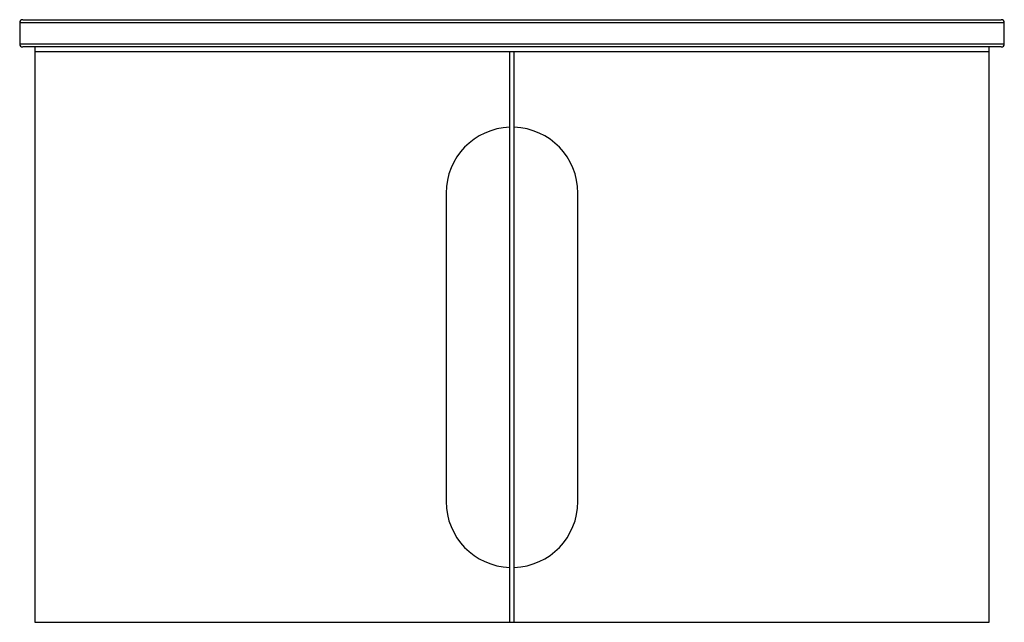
# Paper-space layout '_Right' of a CAD drawing. Header units: millimetres. Extents: x -340 to 310, y -372 to 26.
import ezdxf

# ---------------------------------------------------------------- set-up
doc = ezdxf.new("R2010")
doc.units = ezdxf.units.MM

psp = doc.layouts.new('_Right')

# ---------------------------------------------------------------- linework, layer by layer
at = {"color": 7, "linetype": 'Continuous', "lineweight": 25}
for p, q in [((-340.28, 23.8), (-340.28, 9.8)), ((309.72, 23.8), (-340.28, 23.8)), ((-338.28, 25.8), (307.72, 25.8)), ((309.72, 9.8), (309.72, 23.8)), ((-340.28, 9.8), (309.72, 9.8)), ((307.72, 7.8), (-338.28, 7.8)), ((-330.28, 7.8), (-330.28, -372.2)), ((299.72, -372.2), (299.72, 7.8)), ((-16.78, -372.2), (-16.78, 4.8)), ((-13.78, -372.2), (-13.78, 4.8)), ((299.71, 4.8), (299.72, 4.8)), ((-58.78, -88.7), (-58.78, -292.46)), ((28.22, -292.46), (28.22, -88.7)), ((-330.28, -372.2), (299.72, -372.2))]:
    psp.add_line(p, q, dxfattribs=at)
for centre, radius, start, end in [((-338.28, 23.8), 2, 90, 180), ((307.72, 23.8), 2, 0, 90), ((-338.28, 9.8), 2, 180, 270), ((307.72, 9.8), 2, 270, 0), ((-15.28, -88.7), 43.5, 91.97611, 180), ((-15.28, -88.7), 43.5, 0, 88.02389), ((-15.28, -292.46), 43.5, 180, 268.02389), ((-15.28, -292.46), 43.5, 271.97611, 0)]:
    psp.add_arc(centre, radius, start, end, dxfattribs=at)
for points, knots in [([(-330.28, 4.8), (-330.12, 4.8), (-329.8, 4.8), (-327.66, 4.8), (-324.3, 4.8), (-319.63, 4.8), (-313.69, 4.8), (-306.48, 4.8), (-298, 4.8), (-288.28, 4.8), (-277.38, 4.8), (-265.37, 4.8), (-252.28, 4.8), (-238.18, 4.8), (-223.13, 4.8), (-207.18, 4.8), (-190.41, 4.8), (-172.9, 4.8), (-154.7, 4.8), (-135.99, 4.8), (-116.84, 4.8), (-97.35, 4.8), (-77.52, 4.8), (-57.42, 4.8), (-37.15, 4.8), (-23.57, 4.8), (-16.78, 4.8)], [0, 0, 0, 0, 0.041413, 0.082825, 0.124238, 0.16565, 0.207063, 0.248476, 0.290396, 0.332317, 0.374238, 0.416159, 0.458079, 0.5, 0.541921, 0.583841, 0.625762, 0.667683, 0.709604, 0.751524, 0.792937, 0.83435, 0.875762, 0.917175, 0.958587, 1, 1, 1, 1]), ([(-16.78, 4.8), (-16.28, 4.8), (-15.28, 4.8), (-14.28, 4.8), (-13.78, 4.8)], [0, 0, 0, 0, 0.5, 1, 1, 1, 1]), ([(-13.78, 4.8), (-7, 4.8), (6.58, 4.8), (26.85, 4.8), (46.95, 4.8), (66.78, 4.8), (86.28, 4.8), (105.42, 4.8), (124.14, 4.8), (142.33, 4.8), (159.85, 4.8), (176.61, 4.8), (192.56, 4.8), (207.61, 4.8), (221.72, 4.8), (234.8, 4.8), (246.82, 4.8), (257.71, 4.8), (267.43, 4.8), (275.91, 4.8), (283.13, 4.8), (289.06, 4.8), (293.74, 4.8), (297.09, 4.8), (299.24, 4.8), (299.55, 4.8), (299.71, 4.8)], [0, 0, 0, 0, 0.041413, 0.082825, 0.124238, 0.16565, 0.207063, 0.248476, 0.290396, 0.332317, 0.374238, 0.416159, 0.458079, 0.5, 0.541921, 0.583841, 0.625762, 0.667683, 0.709604, 0.751524, 0.792937, 0.83435, 0.875762, 0.917175, 0.958587, 1, 1, 1, 1])]:
    psp.add_open_spline(points, degree=3, knots=knots, dxfattribs=at)

doc.saveas('drawing.dxf')
